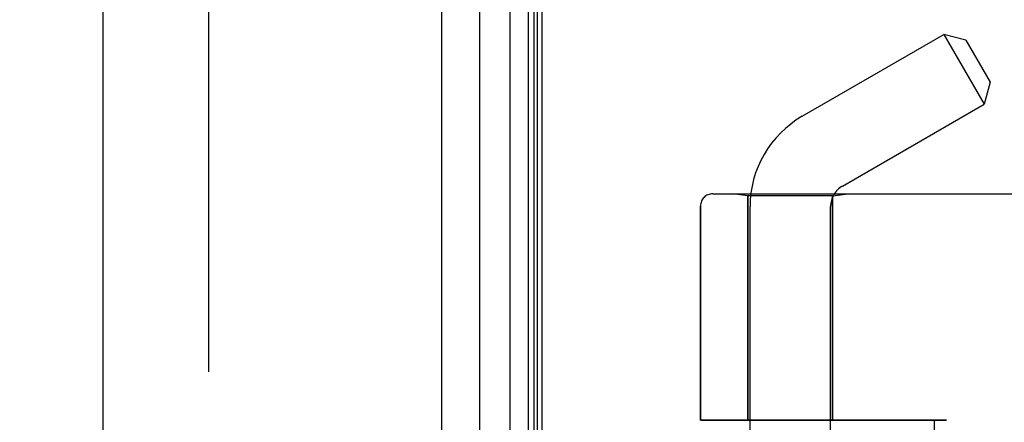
# Model space of a CAD drawing. Header units: inches. Extents: x 0 to 189, y 0 to 122.
# Tile 210 of 226: x 99.632 to 102.029, y 59.916 to 60.896. Entities that reach past the tile are written whole.
import ezdxf

# ---------------------------------------------------------------- set-up
doc = ezdxf.new("R2010")
doc.units = ezdxf.units.IN
doc.header["$LTSCALE"] = 10.388889
doc.header["$MEASUREMENT"] = 0
doc.linetypes.add('HIDDEN', pattern=[0.2, 0.1, -0.1])
doc.layers.get('0').update_dxf_attribs({"linetype": 'CONTINUOUS'})
for name, color, linetype in [('DEFAULT_2', 8, 'HIDDEN'), ('DIMENSIONS', 7, 'CONTINUOUS'), ('LEFTHAND_DOOR_ASSEMBLY', 7, 'CONTINUOUS'), ('RIGHTHAND_DOOR_ASSEMBLY', 7, 'CONTINUOUS')]:
    doc.layers.add(name, color=color, linetype=linetype)
doc.styles.get("Standard").update_dxf_attribs({"font": 'arial.ttf'})
doc.dimstyles.new('DIMSTYLE_1', dxfattribs={"dimtxt": 0.833333, "dimasz": 1.111111, "dimexe": 0.09, "dimexo": 0.07, "dimgap": 0.0375, "dimtad": 0, "dimtih": 1, "dimtoh": 1, "dimzin": 4, "dimdsep": 46, "dimtxsty": 'Standard', "dimblk": '_FILLED', "dimblk1": '_FILLED', "dimblk2": '_FILLED', "dimcen": 0.09, "dimadec": 3, "dimazin": 1, "dimtfac": 1, "dimtdec": 3, "dimtofl": 0, "dimtmove": 0, "dimatfit": 3, "dimldrblk": '_FILLED', "dimfxl": 0, "dimtolj": 1, "dimtzin": 4, "dimarcsym": 0})

# ---------------------------------------------------------------- blocks, each defined once
blk = doc.blocks.new('_FILLED')
at = {"color": 0, "linetype": 'ByBlock'}
blk.add_solid([(0, 0), (-1, 0.2), (-1, -0.2)], dxfattribs=at)
blk = doc.blocks.new('*D12')
at = {"layer": 'DIMENSIONS', "color": 2, "linetype": 'Continuous'}
for p, q in [((100.2303, 83.1205), (96.0114, 83.1205)), ((97.0114, 83.1205), (97.0114, 59.9538)), ((97.0114, 35.1205), (97.0114, 58.2872)), ((100.2413, 35.1205), (96.0114, 35.1205))]:
    blk.add_line(p, q, dxfattribs=at)
at = {"layer": 'DIMENSIONS', "color": 2, "linetype": 'Continuous', "xscale": 1.1111111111, "yscale": 1.1111111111, "zscale": 1.1111111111}
for p, rotation in [((97.0114, 83.1205), 90), ((97.0114, 35.1205), 270)]:
    blk.add_blockref('_FILLED', p, dxfattribs=dict(at, rotation=rotation))
at = {"layer": 'DIMENSIONS', "color": 2, "linetype": 'Continuous', "insert": (97.0114, 59.5372), "char_height": 0.83333, "width": 2.91202, "attachment_point": 2, "line_spacing_factor": 0.9}
blk.add_mtext('48.00', dxfattribs=at)

msp = doc.modelspace()

# ---------------------------------------------------------------- linework, layer by layer
at = {"color": 3, "linetype": 'Continuous'}
msp.add_line((100.9041, 35.2245), (100.9041, 83.0165), dxfattribs=at)
at = {"layer": 'DEFAULT_2', "color": 8, "linetype": 'HIDDEN'}
msp.add_line((100.0916, 81.855), (100.0916, 36.3861), dxfattribs=at)
at = {"layer": 'LEFTHAND_DOOR_ASSEMBLY', "color": 8, "linetype": 'HIDDEN'}
for p, q in [((99.9091, 82.7355), (99.9091, 35.5055)), ((100.5841, 82.7355), (100.5841, 35.5055)), ((101.3194, 60.4718), (103.3831, 60.4718)), ((101.4051, 60.4665), (101.3676, 60.4718)), ((101.4051, 60.4665), (101.4051, 59.9205)), ((101.6111, 60.4665), (101.4051, 60.4665)), ((101.6111, 60.4665), (101.6486, 60.4718)), ((101.6111, 60.4665), (101.6111, 59.9205)), ((101.2894, 60.4418), (101.2894, 59.9205)), ((101.8881, 59.9205), (101.2894, 59.9205)), ((101.8581, 59.9205), (101.8581, 58.3205))]:
    msp.add_line(p, q, dxfattribs=at)
for centre, radius, start, end in [((101.3194, 60.4418), 0.03, 90, 180), ((101.3831, 62.3956), 2.7751, 270, 316.1116)]:
    msp.add_arc(centre, radius, start, end, dxfattribs=at)
at = {"layer": 'RIGHTHAND_DOOR_ASSEMBLY', "color": 7, "linetype": 'Continuous'}
for p, q in [((100.8264, 35.4551), (100.8264, 82.7859)), ((100.8698, 82.7769), (100.8698, 35.4641)), ((100.7512, 82.7575), (100.7512, 35.4835)), ((100.8835, 82.7702), (100.8835, 35.4708)), ((100.8922, 82.7678), (100.8922, 35.4732))]:
    msp.add_line(p, q, dxfattribs=at)
at = {"layer": 'RIGHTHAND_DOOR_ASSEMBLY', "color": 3, "linetype": 'Continuous'}
for p, q in [((99.8341, 82.7355), (99.8341, 35.5055)), ((100.6591, 82.7355), (100.6591, 35.5055))]:
    msp.add_line(p, q, dxfattribs=at)
at = {"layer": 'RIGHTHAND_DOOR_ASSEMBLY', "color": 8, "linetype": 'HIDDEN'}
for p, q in [((99.9091, 82.7355), (99.9091, 35.5055)), ((100.5841, 82.7355), (100.5841, 35.5055)), ((101.5371, 60.6605), (101.8822, 60.8597)), ((101.8822, 60.8597), (101.9802, 60.69)), ((101.9355, 60.8455), (101.8822, 60.8597)), ((101.9355, 60.8455), (101.9945, 60.7433)), ((101.9945, 60.7433), (101.9802, 60.69)), ((101.6351, 60.4907), (101.9802, 60.69)), ((101.3194, 60.4718), (103.3831, 60.4718)), ((101.4051, 60.4665), (101.3676, 60.4718)), ((101.4051, 59.9205), (101.4051, 60.4665)), ((101.6111, 60.4665), (101.4051, 60.4665)), ((101.6111, 60.4665), (101.6486, 60.4718)), ((101.6111, 59.9205), (101.6111, 60.4665)), ((101.2894, 59.9205), (101.2894, 60.4418)), ((101.4101, 57.794), (101.4101, 60.4405)), ((101.6061, 57.5925), (101.6061, 60.4405)), ((101.2894, 59.9205), (101.8881, 59.9205)), ((101.8581, 59.9205), (101.8581, 58.3205))]:
    msp.add_line(p, q, dxfattribs=at)
for centre, radius, start, end in [((101.6641, 60.4405), 0.254, 120, 180), ((101.6641, 60.4405), 0.058, 120, 180), ((101.3194, 60.4418), 0.03, 90, 180), ((101.3831, 62.3956), 2.7751, 270, 316.1116)]:
    msp.add_arc(centre, radius, start, end, dxfattribs=at)

# ---------------------------------------------------------------- dimensions: what is measured, and where the dimension line sits
at = {"layer": 'DIMENSIONS', "color": 2, "linetype": 'Continuous'}
dim = msp.add_linear_dim(base=(97.0114, 83.1205), p1=(100.3113, 35.1205), p2=(100.3003, 83.1205), angle=90, dimstyle='DIMSTYLE_1', dxfattribs=at)
dim.commit()
dim.dimension.update_dxf_attribs({"geometry": '*D12', "text_midpoint": (96.9895, 59.1159), "dimtype": 160})

doc.saveas('drawing.dxf')
